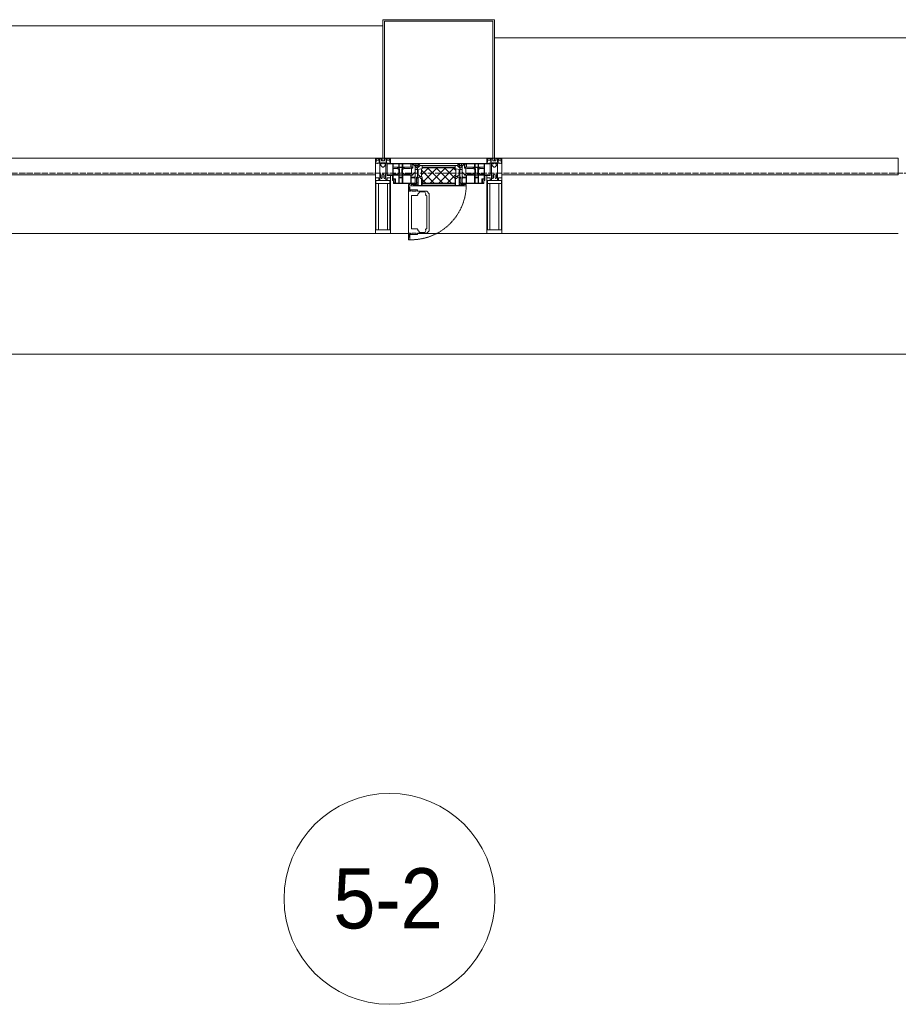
# Model space of a CAD drawing. Header units: millimetres. Extents: x 5617 to 109486, y 7718 to 230949.
# Tile 37 of 55: x 58340 to 61255, y 74842 to 78110. Entities that reach past the tile are written whole.
import ezdxf

# ---------------------------------------------------------------- set-up
doc = ezdxf.new("R2010")
doc.units = ezdxf.units.MM
doc.linetypes.add('-D1-02х01', pattern=[3, 2, -1])
doc.linetypes.add('ADSK_Линия сетки', pattern=[25, 20, -2.5, 0, -2.5])
for name, color, linetype, lineweight in [('Импосты витража', 7, 'Continuous', 18), ('Колонны', 7, 'Continuous', 18), ('Марки помещений', 7, 'Continuous', 20), ('Окна', 7, 'Continuous', 18), ('Оси', 7, 'Continuous', 9), ('Панели витража', 7, 'Continuous', 18), ('Перекрытия', 7, 'Continuous', 18), ('Элементы узлов', 7, 'Continuous', 18)]:
    doc.layers.add(name, color=color, linetype=linetype, lineweight=lineweight)
doc.styles.add('Arial_3', font='arial.ttf', dxfattribs={"width": 0.9, "height": 200})

# ---------------------------------------------------------------- blocks, each defined once
blk = doc.blocks.new('135_SLK_K3_AR_rvt-1-МКСС_K3_L23__76_050_')
at = {"layer": 'Перекрытия', "color": 254, "true_color": 0xcccccc}
blk.add_line((107850, 77000), (104250, 77000), dxfattribs=at)
blk = doc.blocks.new('System Panel - A_PAN_Glass-6438400-МКСС_K3_L23__76_050_')
at = {"layer": 'Панели витража', "color": 254, "lineweight": 5, "true_color": 0xcccccc}
for p, q in [((657.5, 55), (-657.5, 55)), ((-657.5, 55), (-657.5, 0)), ((657.5, 0), (657.5, 55)), ((-657.5, 0), (657.5, 0))]:
    blk.add_line(p, q, dxfattribs=at)
blk = doc.blocks.new('A_PAN_Створка - 383мм 7_1-V56-МКСС_K3_L23__76_050_')
at = {"layer": 'Панели витража', "lineweight": 5, "true_color": 0xcccccc}
h = blk.add_hatch(dxfattribs=at)
h.set_pattern_fill('FP_22', color=254, style=0, pattern_type=2)
h.set_pattern_definition([(225, (106150, 77650), (14.1421356, -14.1421356), []), (315, (106150, 77650), (14.1421356, 14.1421356), [])])
h.paths.add_polyline_path([(53.6, 82.7), (-54.6, 81.8), (-54.6, 63.4), (-57.2, 60.8), (-57.2, 36.4), (-54.9, 34.1), (-54.5, 31.8), (54.5, 31.8), (54.9, 34.1), (57.2, 36.4), (57.2, 60.8), (54.6, 63.4), (54.6, 81.8)])
at = {"layer": 'Окна', "color": 7, "lineweight": 5, "true_color": 0xf4f4f4}
for p, q in [((95.1, 270.5), (95.1, 252.9)), ((99.6, 270.5), (95.1, 270.5)), ((97.9, 262.4), (95.1, 262.4)), ((97.9, 262.4), (97.9, 248.4)), ((99.6, 270.5), (99.6, 87.5)), ((39.7, 249), (31.1, 240.4)), ((31.1, 117.6), (31.1, 240.4)), ((41.4, 234.2), (39.1, 233.8)), ((39.1, 179), (39.1, 233.8)), ((70.1, 249), (39.7, 249)), ((41.4, 234.2), (43.5, 236.3)), ((45, 244.7), (42.3, 239.8)), ((42.3, 239.8), (43.5, 236.3)), ((45.9, 246.8), (45, 244.7)), ((63.3, 246.8), (45.9, 246.8)), ((64.1, 245), (63.3, 246.8)), ((64.1, 245), (66.7, 241)), ((66.7, 241), (68.6, 239.7)), ((68.6, 239.7), (68.6, 236.4)), ((68.6, 236.4), (71.1, 233.9)), ((70.1, 252.9), (70.1, 249)), ((95.1, 252.9), (70.1, 252.9)), ((71.1, 233.9), (89.5, 233.9)), ((74.1, 248.4), (74.1, 252.9)), ((89.1, 248.4), (74.1, 248.4)), ((89.1, 252.9), (89.1, 248.4)), ((89.5, 233.9), (90.6, 232.8)), ((90.6, 125.2), (90.6, 232.8)), ((93.1, 248.4), (93.1, 252.9)), ((97.9, 248.4), (93.1, 248.4)), ((39.1, 179), (39.1, 124.2)), ((39.7, 109), (31.1, 117.6)), ((41.4, 123.8), (39.1, 124.2)), ((70.1, 109), (39.7, 109)), ((41.4, 123.8), (43.5, 121.7)), ((42.3, 118.2), (43.5, 121.7)), ((45, 113.3), (42.3, 118.2)), ((45.9, 111.2), (45, 113.3)), ((63.3, 111.2), (45.9, 111.2)), ((64.1, 113), (63.3, 111.2)), ((64.1, 113), (66.7, 117)), ((66.7, 117), (68.6, 118.3)), ((68.6, 121.6), (71.1, 124.1)), ((68.6, 118.3), (68.6, 121.6)), ((70.1, 105.1), (70.1, 109)), ((95.1, 105.1), (70.1, 105.1)), ((71.1, 124.1), (89.5, 124.1)), ((74.1, 109.6), (74.1, 105.1)), ((89.1, 109.6), (74.1, 109.6)), ((89.1, 105.1), (89.1, 109.6)), ((89.5, 124.1), (90.6, 125.2)), ((93.1, 109.6), (93.1, 105.1)), ((97.9, 109.6), (93.1, 109.6)), ((95.1, 87.5), (95.1, 105.1)), ((97.9, 95.6), (97.9, 109.6)), ((97.9, 95.6), (95.1, 95.6)), ((99.6, 87.5), (95.1, 87.5))]:
    blk.add_line(p, q, dxfattribs=at)
at = {"layer": 'Окна', "color": 254, "lineweight": 5, "true_color": 0xcccccc}
for p, q in [((-153, 73.5), (-150, 73.5)), ((-153, 60), (-153, 73.5)), ((-152, 20), (-152, 73.5)), ((-150.5, 69.5), (-150.5, 73.5)), ((-145, 69.5), (-150.5, 69.5)), ((-150.5, 33.6), (-150.5, 68)), ((-150.5, 68), (-143.5, 68)), ((-150, 84), (-78, 84)), ((-150, 73.5), (-150, 84)), ((-148.5, 82.5), (-132.4, 82.5)), ((-148.5, 81), (-148.5, 82.5)), ((-143.5, 81), (-148.5, 81)), ((-145, 69.5), (-145, 79.5)), ((-143.5, 68), (-143.5, 81)), ((-132.4, 56.6), (-132.4, 82.5)), ((-131, 82.5), (-120.8, 82.5)), ((-131, 82.5), (-131, 64.6)), ((-120.8, 82.5), (-120.8, 64.6)), ((-119.3, 82.5), (-92.5, 82.5)), ((-119.3, 56.6), (-119.3, 82.5)), ((-92.5, 56.6), (-92.5, 82.5)), ((-91.5, 92), (91.5, 92)), ((-91.5, 87.5), (-91.5, 92)), ((-73.9, 87.5), (-91.5, 87.5)), ((-90.8, 82.5), (-79.5, 82.5)), ((-90.8, 64.6), (-90.8, 82.5)), ((-85, 84), (-85, 87.5)), ((-85, 87.5), (-78, 87.5)), ((-78, 84), (-85, 84)), ((-80.1, 66.1), (-80.1, 64.6)), ((-78, 66.1), (-80.1, 66.1)), ((-79.5, 82.5), (-79.5, 80.6)), ((-79.5, 80.6), (-78, 80.6)), ((-78, 87.5), (-78, 84)), ((-78, 84), (-73.9, 84)), ((-78, 84), (-78, 23.5)), ((-78, 66.1), (-78, 61.1)), ((-73.9, 62.5), (-73.9, 87.5)), ((73.9, 87.5), (73.9, 62.5)), ((91.5, 87.5), (73.9, 87.5)), ((73.9, 84), (78, 84)), ((78, 87.5), (78, 84)), ((85, 87.5), (78, 87.5)), ((78, 84), (85, 84)), ((78, 84), (150, 84)), ((78, 23.5), (78, 84)), ((79.5, 80.6), (78, 80.6)), ((78, 66.1), (78, 61.1)), ((78, 66.1), (80.1, 66.1)), ((90.8, 82.5), (79.5, 82.5)), ((79.5, 82.5), (79.5, 80.6)), ((80.1, 66.1), (80.1, 64.6)), ((85, 84), (85, 87.5)), ((90.8, 64.6), (90.8, 82.5)), ((91.5, 92), (91.5, 87.5)), ((119.3, 82.5), (92.5, 82.5)), ((92.5, 56.6), (92.5, 82.5)), ((119.3, 56.6), (119.3, 82.5)), ((120.8, 82.5), (120.8, 64.6)), ((131, 82.5), (120.8, 82.5)), ((131, 82.5), (131, 64.6)), ((132.4, 56.6), (132.4, 82.5)), ((148.5, 82.5), (132.4, 82.5)), ((143.5, 81), (148.5, 81)), ((143.5, 68), (143.5, 81)), ((150.5, 68), (143.5, 68)), ((145, 69.5), (145, 79.5)), ((145, 69.5), (150.5, 69.5)), ((148.5, 81), (148.5, 82.5)), ((150, 84), (150, 73.5)), ((150, 73.5), (153, 73.5)), ((150.5, 69.5), (150.5, 73.5)), ((150.5, 33.6), (150.5, 68)), ((152, 20), (152, 73.5)), ((153, 73.5), (153, 60)), ((-171, 57), (-156, 57)), ((-171, 17), (-171, 57)), ((-171, 55.5), (-152, 55.5)), ((-150.5, 56.6), (-132.4, 56.6)), ((-136.4, 52.4), (-150.5, 52.4)), ((-136.3, 33.6), (-150.5, 33.6)), ((-137.2, 54.8), (-135.8, 50.8)), ((-132.5, 54.8), (-137.2, 54.8)), ((-137.2, 31), (-135.8, 35)), ((-132.1, 49), (-135.8, 50.8)), ((-132.1, 36.8), (-135.8, 35)), ((-132.5, 53.8), (-133.4, 52)), ((-133.4, 52), (-130.1, 50.4)), ((-133.4, 33.7), (-130.1, 35.3)), ((-132.5, 31.9), (-133.4, 33.7)), ((-132.5, 53.8), (-132.5, 54.8)), ((-132.1, 49), (-132.1, 36.8)), ((-131, 64.6), (-120.8, 64.6)), ((-131, 56.5), (-131, 62.6)), ((-120.8, 62.6), (-131, 62.6)), ((-131, 56.5), (-120.8, 56.5)), ((-131, 55.1), (-131, 52.7)), ((-120.8, 55.1), (-131, 55.1)), ((-129.4, 51.1), (-131, 52.7)), ((-129.4, 34.6), (-131, 33)), ((-131, 30.9), (-131, 33)), ((-130.1, 50.4), (-129.4, 51.1)), ((-130.1, 35.3), (-130.1, 50.4)), ((-130.1, 35.3), (-129.4, 34.6)), ((-122.4, 51.1), (-120.8, 52.7)), ((-121.7, 50.4), (-122.4, 51.1)), ((-121.7, 35.3), (-122.4, 34.6)), ((-122.4, 34.6), (-120.8, 33)), ((-118.4, 52), (-121.7, 50.4)), ((-121.7, 35.3), (-121.7, 50.4)), ((-118.4, 33.7), (-121.7, 35.3)), ((-120.8, 56.5), (-120.8, 62.6)), ((-120.8, 55.1), (-120.8, 52.7)), ((-120.8, 30.9), (-120.8, 33)), ((-119.7, 49), (-115.9, 50.8)), ((-119.7, 49), (-119.7, 36.8)), ((-119.7, 36.8), (-115.9, 35)), ((-92.5, 56.6), (-119.3, 56.6)), ((-119.3, 54.8), (-114.6, 54.8)), ((-119.3, 53.8), (-119.3, 54.8)), ((-119.3, 53.8), (-118.4, 52)), ((-119.3, 31.9), (-118.4, 33.7)), ((-114.6, 54.8), (-115.9, 50.8)), ((-114.6, 31), (-115.9, 35)), ((-94.1, 33.5), (-115.4, 33.5)), ((-94.1, 52.5), (-115.3, 52.5)), ((-89.9, 50.9), (-94.1, 52.5)), ((-89.9, 35.1), (-94.1, 33.5)), ((-80.1, 64.6), (-90.8, 64.6)), ((-90.8, 62.7), (-90.8, 56.6)), ((-80.4, 62.7), (-90.8, 62.7)), ((-90.8, 56.6), (-85.9, 56.6)), ((-89.9, 52.2), (-88.6, 53.5)), ((-89.9, 52.2), (-89.9, 50.9)), ((-89.9, 35.1), (-89.9, 50.9)), ((-89.9, 32.5), (-89.9, 35.1)), ((-85.9, 53.5), (-88.6, 53.5)), ((-85.9, 56.6), (-85.9, 53.5)), ((-85.9, 53.5), (-78, 45.6)), ((-70, 33.8), (-83.4, 20.4)), ((-80.4, 61.1), (-80.4, 62.7)), ((-78, 61.1), (-80.4, 61.1)), ((-78, 45.6), (-78, 36.8)), ((-78, 36.8), (-70, 36.8)), ((-70, 62.5), (-73.9, 62.5)), ((-70, 32.1), (-70, 62.5)), ((-70, 36.8), (-70, 33.8)), ((70, 62.5), (70, 32.1)), ((73.9, 62.5), (70, 62.5)), ((70, 36.8), (70, 33.8)), ((78, 36.8), (70, 36.8)), ((70, 33.8), (83.4, 20.4)), ((78, 61.1), (80.4, 61.1)), ((85.9, 53.5), (78, 45.6)), ((78, 45.6), (78, 36.8)), ((80.1, 64.6), (90.8, 64.6)), ((80.4, 62.7), (90.8, 62.7)), ((80.4, 61.1), (80.4, 62.7)), ((85.9, 56.6), (85.9, 53.5)), ((90.8, 56.6), (85.9, 56.6)), ((85.9, 53.5), (88.6, 53.5)), ((89.9, 52.2), (88.6, 53.5)), ((89.9, 50.9), (94.1, 52.5)), ((89.9, 52.2), (89.9, 50.9)), ((89.9, 35.1), (89.9, 50.9)), ((89.9, 35.1), (94.1, 33.5)), ((89.9, 32.5), (89.9, 35.1)), ((90.8, 62.7), (90.8, 56.6)), ((92.5, 56.6), (119.3, 56.6)), ((94.1, 52.5), (115.3, 52.5)), ((94.1, 33.5), (115.4, 33.5)), ((114.6, 54.8), (115.9, 50.8)), ((119.3, 54.8), (114.6, 54.8)), ((114.6, 31), (115.9, 35)), ((119.7, 49), (115.9, 50.8)), ((119.7, 36.8), (115.9, 35)), ((119.3, 53.8), (118.4, 52)), ((118.4, 52), (121.7, 50.4)), ((118.4, 33.7), (121.7, 35.3)), ((119.3, 31.9), (118.4, 33.7)), ((119.3, 53.8), (119.3, 54.8)), ((119.7, 49), (119.7, 36.8)), ((131, 64.6), (120.8, 64.6)), ((120.8, 56.5), (120.8, 62.6)), ((120.8, 62.6), (131, 62.6)), ((131, 56.5), (120.8, 56.5)), ((120.8, 55.1), (120.8, 52.7)), ((120.8, 55.1), (131, 55.1)), ((122.4, 51.1), (120.8, 52.7)), ((122.4, 34.6), (120.8, 33)), ((120.8, 30.9), (120.8, 33)), ((121.7, 50.4), (122.4, 51.1)), ((121.7, 35.3), (121.7, 50.4)), ((121.7, 35.3), (122.4, 34.6)), ((129.4, 51.1), (131, 52.7)), ((130.1, 50.4), (129.4, 51.1)), ((130.1, 35.3), (129.4, 34.6)), ((129.4, 34.6), (131, 33)), ((133.4, 52), (130.1, 50.4)), ((130.1, 35.3), (130.1, 50.4)), ((133.4, 33.7), (130.1, 35.3)), ((131, 56.5), (131, 62.6)), ((131, 55.1), (131, 52.7)), ((131, 30.9), (131, 33)), ((132.1, 49), (135.8, 50.8)), ((132.1, 49), (132.1, 36.8)), ((132.1, 36.8), (135.8, 35)), ((150.5, 56.6), (132.4, 56.6)), ((132.5, 54.8), (137.2, 54.8)), ((132.5, 53.8), (132.5, 54.8)), ((132.5, 53.8), (133.4, 52)), ((132.5, 31.9), (133.4, 33.7)), ((137.2, 54.8), (135.8, 50.8)), ((137.2, 31), (135.8, 35)), ((136.3, 33.6), (150.5, 33.6)), ((136.4, 52.4), (150.5, 52.4)), ((171, 55.5), (152, 55.5)), ((156, 57), (171, 57)), ((171, 57), (171, 17)), ((-171, 18.5), (-153.5, 18.5)), ((-67.9, 17), (-171, 17)), ((-153.5, 18.5), (-152, 20)), ((-150.5, 29.4), (-132.4, 29.4)), ((-150.5, 17), (-150.5, 29.4)), ((-132.4, 18.6), (-150.5, 18.6)), ((-132.5, 31), (-137.2, 31)), ((-132.5, 31.9), (-132.5, 31)), ((-132.4, 29.4), (-132.4, 18.6)), ((-120.8, 30.9), (-131, 30.9)), ((-131, 29.5), (-120.8, 29.5)), ((-131, 18.2), (-131, 29.5)), ((-120.8, 18.2), (-131, 18.2)), ((-120.8, 18.2), (-120.8, 29.5)), ((-119.3, 31.9), (-119.3, 31)), ((-119.3, 31), (-114.6, 31)), ((-92.5, 29.4), (-119.3, 29.4)), ((-119.3, 29.4), (-119.3, 18.6)), ((-119.3, 18.6), (-92.5, 18.6)), ((-92.5, 18.6), (-92.5, 29.4)), ((-90.8, 18.5), (-90.8, 29.4)), ((-90.8, 29.4), (-85.9, 29.4)), ((-87.3, 18.5), (-90.8, 18.5)), ((-85.9, 32.5), (-89.9, 32.5)), ((-87.3, 21.9), (-85.9, 21.9)), ((-87.3, 20.4), (-87.3, 21.9)), ((-87.3, 20.4), (-87.3, 18.5)), ((-84.8, 20.4), (-87.3, 20.4)), ((-85.9, 29.4), (-85.9, 32.5)), ((-85.9, 21.9), (-85.9, 29.4)), ((-85.9, 18.2), (-85.9, 20.4)), ((-75.9, 18.2), (-85.9, 18.2)), ((-83.4, 20.4), (-84.8, 20.4)), ((-78, 23.5), (-67.9, 23.5)), ((-75.9, 23.5), (-73, 23.5)), ((-75.9, 21.5), (-75.9, 23.5)), ((-75.9, 21.5), (-75.9, 18.2)), ((-74.9, 21.5), (-75.9, 21.5)), ((-74.9, 17.9), (-74.9, 21.5)), ((-68.9, 17.9), (-74.9, 17.9)), ((-67.2, 29.3), (-73, 23.5)), ((-61.4, 23.5), (-70, 32.1)), ((-68.9, 21.5), (-68.9, 17.9)), ((-67.9, 21.5), (-68.9, 21.5)), ((-67.9, 23.5), (-64.6, 26.8)), ((-67.9, 23.5), (-64.6, 26.8)), ((-67.9, 21.5), (-67.9, 23.5)), ((-67.9, 17), (-67.9, 23.5)), ((-61.4, 23.5), (-67.9, 17)), ((67.9, 17), (-67.9, 17)), ((-67.9, 17), (67.9, 17)), ((-64.6, 26.8), (-67.2, 29.3)), ((-64.6, 26.8), (-61.4, 23.5)), ((61.4, 23.5), (-61.4, 23.5)), ((70, 32.1), (61.4, 23.5)), ((61.4, 23.5), (64.6, 26.8)), ((67.9, 17), (61.4, 23.5)), ((64.6, 26.8), (67.2, 29.3)), ((67.9, 23.5), (64.6, 26.8)), ((64.6, 26.8), (67.9, 23.5)), ((67.2, 29.3), (73, 23.5)), ((67.9, 21.5), (67.9, 23.5)), ((67.9, 23.5), (67.9, 17)), ((67.9, 23.5), (78, 23.5)), ((67.9, 21.5), (68.9, 21.5)), ((171, 17), (67.9, 17)), ((68.9, 21.5), (68.9, 17.9)), ((68.9, 17.9), (74.9, 17.9)), ((75.9, 23.5), (73, 23.5)), ((74.9, 21.5), (75.9, 21.5)), ((74.9, 17.9), (74.9, 21.5)), ((75.9, 21.5), (75.9, 23.5)), ((75.9, 21.5), (75.9, 18.2)), ((75.9, 18.2), (85.9, 18.2)), ((83.4, 20.4), (84.8, 20.4)), ((84.8, 20.4), (87.3, 20.4)), ((85.9, 32.5), (89.9, 32.5)), ((85.9, 29.4), (85.9, 32.5)), ((85.9, 21.9), (85.9, 29.4)), ((90.8, 29.4), (85.9, 29.4)), ((87.3, 21.9), (85.9, 21.9)), ((85.9, 18.2), (85.9, 20.4)), ((87.3, 20.4), (87.3, 21.9)), ((87.3, 20.4), (87.3, 18.5)), ((87.3, 18.5), (90.8, 18.5)), ((90.8, 18.5), (90.8, 29.4)), ((92.5, 18.6), (92.5, 29.4)), ((92.5, 29.4), (119.3, 29.4)), ((119.3, 18.6), (92.5, 18.6)), ((119.3, 31), (114.6, 31)), ((119.3, 31.9), (119.3, 31)), ((119.3, 29.4), (119.3, 18.6)), ((120.8, 30.9), (131, 30.9)), ((120.8, 18.2), (120.8, 29.5)), ((131, 29.5), (120.8, 29.5)), ((120.8, 18.2), (131, 18.2)), ((131, 18.2), (131, 29.5)), ((150.5, 29.4), (132.4, 29.4)), ((132.4, 29.4), (132.4, 18.6)), ((132.4, 18.6), (150.5, 18.6)), ((132.5, 31.9), (132.5, 31)), ((132.5, 31), (137.2, 31)), ((150.5, 17), (150.5, 29.4)), ((153.5, 18.5), (152, 20)), ((171, 18.5), (153.5, 18.5))]:
    blk.add_line(p, q, dxfattribs=at)
at = {"layer": 'Окна', "color": 254, "linetype": '-D1-02х01', "lineweight": 5, "true_color": 0xcccccc}
blk.add_arc((91.4, 87.5), 183, 88.8555, 178.5909, dxfattribs=at)
at = {"layer": 'Окна', "color": 254, "lineweight": 5, "true_color": 0xcccccc}
for centre, start, end in [((-156, 60), 270, 360), ((156, 60), 180, 270)]:
    blk.add_arc(centre, 3, start, end, dxfattribs=at)
at = {"layer": 'Элементы узлов', "color": 254, "lineweight": 5, "true_color": 0xcccccc}
for p, q in [((-91.5, 92), (-91.5, 87.5)), ((-91.5, 92), (91.5, 92)), ((-91.5, 87.5), (-73.9, 87.5)), ((-83.4, 90.3), (-69.4, 90.3)), ((-83.4, 90.3), (-83.4, 87.5)), ((-73.9, 87.5), (-73.9, 62.5)), ((-69.4, 85.5), (-73.9, 85.5)), ((-73.9, 81.5), (-69.4, 81.5)), ((-69.4, 66.5), (-73.9, 66.5)), ((-69.4, 90.3), (-69.4, 85.5)), ((-69.4, 81.5), (-69.4, 66.5)), ((-67.9, 89.3), (-66.9, 90.3)), ((-67.9, 62.5), (-67.9, 89.3)), ((-66.9, 90.3), (-57.4, 90.3)), ((-60.1, 67.7), (-61.7, 64.9)), ((-56.4, 67.7), (-60.1, 67.7)), ((-57.4, 90.3), (-56.4, 89.4)), ((-56.4, 89.4), (-56.4, 67.7)), ((-53.9, 90.3), (-54.9, 89.3)), ((-54.9, 89.3), (-54.9, 85.6)), ((-54.9, 85.6), (-53.9, 84.6)), ((-54.9, 81.9), (-53.8, 83)), ((-54.9, 63.5), (-54.9, 81.9)), ((-53.6, 82.7), (-54.6, 81.8)), ((-54.6, 81.8), (-54.6, 63.4)), ((53.9, 90.3), (-53.9, 90.3)), ((-53.9, 84.6), (53.9, 84.6)), ((53.8, 83), (-53.8, 83)), ((53.6, 82.7), (-53.6, 82.7)), ((54.6, 81.8), (53.6, 82.7)), ((54.9, 81.9), (53.8, 83)), ((53.9, 90.3), (54.9, 89.3)), ((54.9, 85.6), (53.9, 84.6)), ((54.6, 63.4), (54.6, 81.8)), ((54.9, 89.3), (54.9, 85.6)), ((54.9, 63.5), (54.9, 81.9)), ((57.4, 90.3), (56.4, 89.4)), ((56.4, 89.4), (56.4, 67.7)), ((56.4, 67.7), (60.1, 67.7)), ((66.9, 90.3), (57.4, 90.3)), ((60.1, 67.7), (61.7, 64.9)), ((67.9, 89.3), (66.9, 90.3)), ((67.9, 62.5), (67.9, 89.3)), ((69.4, 90.3), (69.4, 85.5)), ((83.4, 90.3), (69.4, 90.3)), ((69.4, 85.5), (73.9, 85.5)), ((69.4, 81.5), (69.4, 66.5)), ((73.9, 81.5), (69.4, 81.5)), ((69.4, 66.5), (73.9, 66.5)), ((91.5, 87.5), (73.9, 87.5)), ((73.9, 87.5), (73.9, 62.5)), ((83.4, 90.3), (83.4, 87.5)), ((91.5, 92), (91.5, 87.5)), ((-73.9, 62.5), (-70, 62.5)), ((-70, 62.5), (-70, 32.1)), ((-61.7, 62.5), (-67.9, 62.5)), ((-66, 56.5), (-67.8, 55.7)), ((-67.8, 55.7), (-67.8, 38.3)), ((-67.8, 38.3), (-65.7, 37.4)), ((-66, 56.5), (-62, 59.1)), ((-65.7, 37.4), (-60.8, 34.7)), ((-62, 59.1), (-60.7, 61)), ((-61.7, 64.9), (-61.7, 62.5)), ((-60.8, 34.7), (-57.3, 35.9)), ((-60.7, 61), (-57.4, 61)), ((-57.4, 61), (-54.9, 63.5)), ((-55.2, 33.8), (-57.3, 35.9)), ((-54.6, 63.4), (-57.2, 60.8)), ((-57.2, 60.8), (-57.2, 36.4)), ((-57.2, 36.4), (-54.9, 34.1)), ((-55.2, 33.8), (-54.8, 31.5)), ((-54.9, 34.1), (-54.5, 31.8)), ((54.5, 31.8), (54.9, 34.1)), ((57.2, 60.8), (54.6, 63.4)), ((55.2, 33.8), (54.8, 31.5)), ((57.4, 61), (54.9, 63.5)), ((54.9, 34.1), (57.2, 36.4)), ((55.2, 33.8), (57.3, 35.9)), ((57.2, 36.4), (57.2, 60.8)), ((60.8, 34.7), (57.3, 35.9)), ((60.7, 61), (57.4, 61)), ((62, 59.1), (60.7, 61)), ((65.7, 37.4), (60.8, 34.7)), ((61.7, 64.9), (61.7, 62.5)), ((61.7, 62.5), (67.9, 62.5)), ((66, 56.5), (62, 59.1)), ((67.8, 38.3), (65.7, 37.4)), ((66, 56.5), (67.8, 55.7)), ((67.8, 55.7), (67.8, 38.3)), ((70, 62.5), (70, 32.1)), ((73.9, 62.5), (70, 62.5)), ((-70, 32.1), (-61.4, 23.5)), ((61.4, 23.5), (-61.4, 23.5)), ((-53.9, 30.5), (-54.9, 29.5)), ((-54.9, 29.5), (-54.9, 25.8)), ((-54.9, 25.8), (-53.9, 24.8)), ((0, 31.5), (-54.8, 31.5)), ((-54.5, 31.8), (54.5, 31.8)), ((53.9, 30.5), (-53.9, 30.5)), ((-53.9, 24.8), (53.9, 24.8)), ((0, 31.5), (54.8, 31.5)), ((53.9, 30.5), (54.9, 29.5)), ((54.9, 25.8), (53.9, 24.8)), ((54.9, 29.5), (54.9, 25.8)), ((70, 32.1), (61.4, 23.5))]:
    blk.add_line(p, q, dxfattribs=at)
blk = doc.blocks.new('Rectangular Mullion - R_StandardFrame_50Wx250H-5562310-МКСС_K3_L23__76_050_')
at = {"layer": 'Импосты витража', "color": 254, "lineweight": 5, "true_color": 0xcccccc}
blk.add_line((95560, 77400), (96875, 77400), dxfattribs=at)
blk = doc.blocks.new('Rectangular Mullion - R_StandardFrame_50Wx250H-5215645-МКСС_K3_L23__76_050_')
at = {"layer": 'Импосты витража', "color": 254, "lineweight": 5, "true_color": 0xcccccc}
for p, q in [((77190, 77400), (77250.4, 77400)), ((77279.9, 77400), (77510, 77400))]:
    blk.add_line(p, q, dxfattribs=at)
blk = doc.blocks.new('Rectangular Mullion - 50Wx250H-2623690-МКСС_K3_L23__76_050_')
at = {"layer": 'Элементы узлов', "color": 254, "lineweight": 5, "true_color": 0xcccccc}
for p, q in [((-25, 65.2), (-25, 250)), ((-25, 250), (0, 250)), ((-23, 237.3), (0, 237.3)), ((-23, 237.3), (-23, 73.6)), ((-14.9, 84), (-14.9, 237.3)), ((25, 250), (0, 250)), ((23, 237.3), (0, 237.3)), ((14.9, 84), (14.9, 237.3)), ((23, 237.3), (23, 73.6)), ((25, 65.2), (25, 250)), ((0, 84), (-23, 84)), ((-0.5, 73.6), (-23, 73.6)), ((-14, 71.3), (-14, 65.2)), ((-10, 71.3), (-14, 71.3)), ((-10, 53), (-10, 71.3)), ((-7, 65.2), (-5.9, 67.3)), ((-4.1, 67.3), (-5.9, 67.3)), ((-4.1, 67.3), (-2.9, 65.1)), ((0, 84), (23, 84)), ((0.5, 73.6), (23, 73.6)), ((4.1, 67.3), (2.9, 65.1)), ((4.1, 67.3), (5.9, 67.3)), ((7, 65.2), (5.9, 67.3)), ((10, 71.3), (14, 71.3)), ((10, 53), (10, 71.3)), ((14, 71.3), (14, 65.2)), ((-14, 65.2), (-25, 65.2)), ((-8.7, 53), (-10, 53)), ((-10, 53), (-10, 17)), ((-8.7, 53), (-7, 54.7)), ((-7, 65.2), (-7, 54.7)), ((-2.9, 65.1), (-2.9, 54.6)), ((-1.3, 53), (-2.9, 54.6)), ((0, 53), (-1.3, 53)), ((0, 53), (1.3, 53)), ((1.3, 53), (2.9, 54.6)), ((2.9, 65.1), (2.9, 54.6)), ((7, 65.2), (7, 54.7)), ((8.7, 53), (7, 54.7)), ((8.7, 53), (10, 53)), ((10, 53), (10, 17)), ((14, 65.2), (25, 65.2)), ((-23.8, 14.6), (-25, 14.2)), ((-25, 0), (-25, 14.2)), ((-22.3, 17), (-23.8, 17)), ((-23.8, 17), (-23.8, 14.6)), ((-22.5, 10.6), (-23.8, 14.6)), ((-22.5, 10.6), (-23.7, 9.9)), ((-23.7, 1.3), (-23.7, 9.9)), ((-23.7, 1.3), (-11.8, 1.3)), ((-23.2, 10.2), (-22.5, 8)), ((-22.5, 8), (-22.5, 4.5)), ((-21.3, 4.5), (-22.5, 4.5)), ((-22.3, 17), (-22.3, 16)), ((-22.3, 16), (-21.3, 16)), ((-19, 17.6), (-21.3, 16)), ((-21.3, 4.5), (-21.3, 6.5)), ((-21.3, 6.5), (-14.2, 6.5)), ((-18.4, 16.6), (-19, 17.6)), ((-7.4, 16.6), (-18.4, 16.6)), ((-14.2, 6.5), (-14.2, 4.5)), ((-13.2, 4.5), (-14.2, 4.5)), ((-13.2, 4.5), (-12.2, 7.2)), ((-12.7, 7.6), (-11.3, 11.4)), ((-12.7, 7.6), (-11.8, 6.9)), ((-12.2, 9), (-12.2, 14.8)), ((-12.2, 14.8), (0, 14.8)), ((-11.8, 1.3), (-11.8, 6.9)), ((-10.5, 11.2), (-11.3, 11.4)), ((-10.5, 1.5), (-10.5, 11.2)), ((-4.8, 1.5), (-10.5, 1.5)), ((-10, 17), (-7.5, 17)), ((-8.5, 23), (-1.5, 30)), ((-8.5, 18.5), (-8.5, 23)), ((-7.5, 18.5), (-8.5, 18.5)), ((-7.5, 17), (-7.5, 18.5)), ((-7.4, 18), (-7.4, 16.6)), ((-2.6, 18), (-7.4, 18)), ((0, 8), (-4.8, 8)), ((-4.8, 1.5), (-4.8, 8)), ((-2.6, 18), (-2.6, 16.8)), ((-2.6, 16.8), (0, 16.8)), ((-1.5, 30), (0, 30)), ((1.5, 30), (0, 30)), ((2.6, 16.8), (0, 16.8)), ((0, 14.8), (0, 16.8)), ((0, 14.8), (0, 16.8)), ((12.2, 14.8), (0, 14.8)), ((0, 0), (0, 8)), ((0, 8), (4.8, 8)), ((0, 0), (0, 8)), ((8.5, 23), (1.5, 30)), ((2.6, 18), (2.6, 16.8)), ((2.6, 18), (7.4, 18)), ((4.8, 1.5), (4.8, 8)), ((4.8, 1.5), (10.5, 1.5)), ((7.4, 18), (7.4, 16.6)), ((7.4, 16.6), (18.4, 16.6)), ((7.5, 18.5), (8.5, 18.5)), ((7.5, 17), (7.5, 18.5)), ((10, 17), (7.5, 17)), ((8.5, 18.5), (8.5, 23)), ((10.5, 11.2), (11.3, 11.4)), ((10.5, 1.5), (10.5, 11.2)), ((12.7, 7.6), (11.3, 11.4)), ((12.7, 7.6), (11.8, 6.9)), ((11.8, 1.3), (11.8, 6.9)), ((23.7, 1.3), (11.8, 1.3)), ((12.2, 9), (12.2, 14.8)), ((13.2, 4.5), (12.2, 7.2)), ((13.2, 4.5), (14.2, 4.5)), ((21.3, 6.5), (14.2, 6.5)), ((14.2, 6.5), (14.2, 4.5)), ((18.4, 16.6), (19, 17.6)), ((19, 17.6), (21.3, 16)), ((22.3, 16), (21.3, 16)), ((21.3, 4.5), (21.3, 6.5)), ((21.3, 4.5), (22.5, 4.5)), ((22.3, 17), (22.3, 16)), ((22.3, 17), (23.8, 17)), ((22.5, 10.6), (23.8, 14.6)), ((22.5, 10.6), (23.7, 9.9)), ((23.2, 10.2), (22.5, 8)), ((22.5, 8), (22.5, 4.5)), ((23.7, 1.3), (23.7, 9.9)), ((23.8, 17), (23.8, 14.6)), ((23.8, 14.6), (25, 14.2)), ((25, 0), (25, 14.2)), ((-25, 0), (0, 0)), ((25, 0), (0, 0))]:
    blk.add_line(p, q, dxfattribs=at)
for centre, start, end in [((-0.5, 73.1), 360, 90), ((0.5, 73.1), 90, 180)]:
    blk.add_arc(centre, 0.5, start, end, dxfattribs=at)
blk = doc.blocks.new('Rectangular Mullion - R_StandardFrame_50Wx250H-V46-МКСС_K3_L23__76_050_')
at = {"layer": 'Импосты витража', "color": 254, "lineweight": 5, "true_color": 0xcccccc}
for p, q in [((-25, -250), (-25, 0)), ((-25, 0), (0, 0)), ((5, 0), (25, 0)), ((25, 0), (25, -17)), ((25, -57), (25, -250)), ((25, -250), (-25, -250))]:
    blk.add_line(p, q, dxfattribs=at)
blk = doc.blocks.new('Rectangular Mullion - R_StandardFrame_50Wx250H-V47-МКСС_K3_L23__76_050_')
at = {"layer": 'Импосты витража', "color": 254, "lineweight": 5, "true_color": 0xcccccc}
for p, q in [((-25, -17), (-25, 0)), ((-25, 0), (-5, 0)), ((0, 0), (25, 0)), ((25, 0), (25, -250)), ((-25, -250), (-25, -57)), ((25, -250), (-25, -250))]:
    blk.add_line(p, q, dxfattribs=at)
blk = doc.blocks.new('A_SLK_PAN_Type1 - Прямой тип панели с перфорацией Ф1_1-6626365-МКСС_K3_L23__76_050_')
at = {"layer": 'Колонны', "color": 254, "lineweight": 5, "true_color": 0xcccccc}
for p, q in [((-185, 460), (185, 460)), ((-185, 0), (-185, 460)), ((185, 460), (185, 0)), ((-180, 455), (-180, 0)), ((180, 455), (-180, 455)), ((180, 0), (180, 455)), ((-180, 0), (-185, 0)), ((-160, 0), (160, 0)), ((185, 0), (180, 0))]:
    blk.add_line(p, q, dxfattribs=at)
blk = doc.blocks.new('A_OGR_PAN_Отлив - A_OGR_PAN_Отлив-5717185-МКСС_K3_L23__76_050_')
at = {"layer": 'Колонны', "color": 254, "lineweight": 5, "true_color": 0xcccccc}
blk.add_line((682.5, 440), (-682.5, 440), dxfattribs=at)
blk = doc.blocks.new('A_OGR_PAN_Отлив - A_OGR_PAN_Отлив-5717175-МКСС_K3_L23__76_050_')
at = {"layer": 'Колонны', "color": 254, "lineweight": 5, "true_color": 0xcccccc}
blk.add_line((682.5, 400), (-682.5, 400), dxfattribs=at)
blk = doc.blocks.new('135_SLK_K3_AR_FCD_rvt-1-МКСС_K3_L23__76_050_')
at = {"layer": 'Импосты витража', "color": 254, "lineweight": 5, "true_color": 0xcccccc, "rotation": 180}
for p in [(105965, 77650), (106335, 77650)]:
    blk.add_blockref('Rectangular Mullion - 50Wx250H-2623690-МКСС_K3_L23__76_050_', p, dxfattribs=at)
at = {"layer": 'Импосты витража', "color": 254, "lineweight": 5, "true_color": 0xcccccc, "extrusion": (0, 0, -1)}
for name, p in [('Rectangular Mullion - R_StandardFrame_50Wx250H-V47-МКСС_K3_L23__76_050_', (-105965, 77650)), ('Rectangular Mullion - R_StandardFrame_50Wx250H-V46-МКСС_K3_L23__76_050_', (-106335, 77650))]:
    blk.add_blockref(name, p, dxfattribs=at)
at = {"layer": 'Импосты витража', "color": 254, "lineweight": 5, "true_color": 0xcccccc}
for name, p in [('Rectangular Mullion - R_StandardFrame_50Wx250H-5562310-МКСС_K3_L23__76_050_', (9065, 0)), ('Rectangular Mullion - R_StandardFrame_50Wx250H-5215645-МКСС_K3_L23__76_050_', (28800, 0)), ('Rectangular Mullion - R_StandardFrame_50Wx250H-5562310-МКСС_K3_L23__76_050_', (10800, 0))]:
    blk.add_blockref(name, p, dxfattribs=at)
at = {"layer": 'Колонны', "color": 254, "lineweight": 5, "true_color": 0xcccccc}
for name, p in [('A_OGR_PAN_Отлив - A_OGR_PAN_Отлив-5717185-МКСС_K3_L23__76_050_', (105282.5, 77650)), ('A_SLK_PAN_Type1 - Прямой тип панели с перфорацией Ф1_1-6626365-МКСС_K3_L23__76_050_', (106150, 77650)), ('A_OGR_PAN_Отлив - A_OGR_PAN_Отлив-5717175-МКСС_K3_L23__76_050_', (107017.5, 77650))]:
    blk.add_blockref(name, p, dxfattribs=at)
at = {"layer": 'Панели витража', "color": 254, "lineweight": 5, "true_color": 0xcccccc, "rotation": 180}
for name, p in [('System Panel - A_PAN_Glass-6438400-МКСС_K3_L23__76_050_', (105282.5, 77650)), ('A_PAN_Створка - 383мм 7_1-V56-МКСС_K3_L23__76_050_', (106150, 77650)), ('System Panel - A_PAN_Glass-6438400-МКСС_K3_L23__76_050_', (107017.5, 77650))]:
    blk.add_blockref(name, p, dxfattribs=at)
blk = doc.blocks.new('050_Марка_Помещение - Номер-620969-МКСС_K3_L23__76_050_')
at = {"layer": 'Марки помещений'}
blk.add_circle((0, 0), 3.5, dxfattribs=at)

msp = doc.modelspace()

# ---------------------------------------------------------------- linework, layer by layer
at = {"layer": 'Оси', "linetype": 'ADSK_Линия сетки'}
msp.add_line((75100.1, 77600), (25833.1, 77600), dxfattribs=at)

# ---------------------------------------------------------------- block references
at = {"lineweight": 5}
for name in ['135_SLK_K3_AR_FCD_rvt-1-МКСС_K3_L23__76_050_', '135_SLK_K3_AR_rvt-1-МКСС_K3_L23__76_050_']:
    msp.add_blockref(name, (-46419.9, 0), dxfattribs=at)
at = {"layer": 'Марки помещений', "xscale": 99.99999999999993, "yscale": 99.99999999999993, "zscale": 99.99999999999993}
msp.add_blockref('050_Марка_Помещение - Номер-620969-МКСС_K3_L23__76_050_', (59567, 75191.5), dxfattribs=at)

# ---------------------------------------------------------------- texts
at = {"layer": 'Марки помещений', "lineweight": 9, "insert": (59380.5, 75293.3), "char_height": 200, "width": 447.342, "attachment_point": 1, "style": 'Arial_3'}
msp.add_mtext('5-2', dxfattribs=at)

doc.saveas('drawing.dxf')
